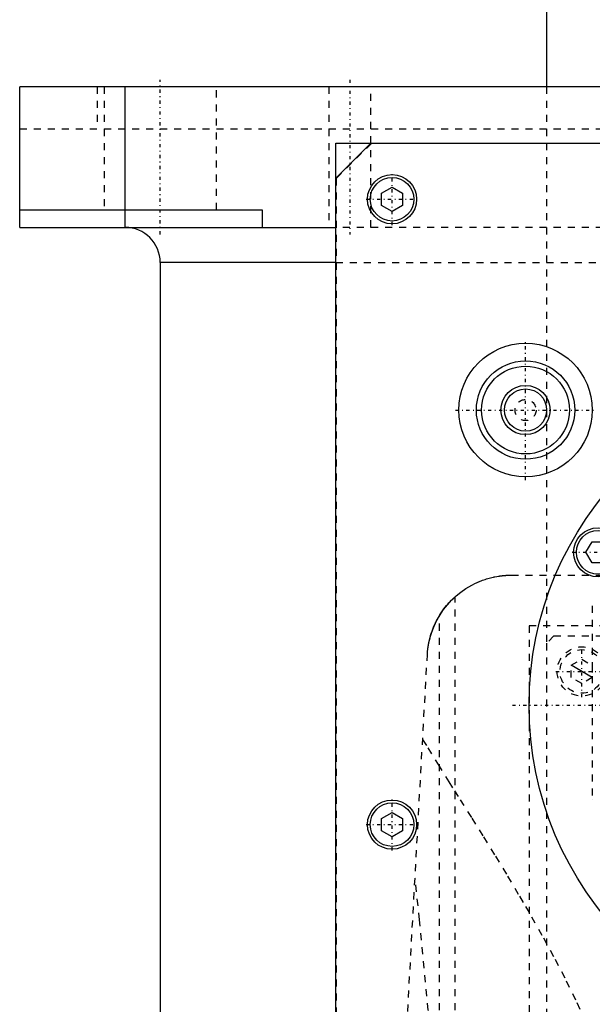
# Model space of a CAD drawing. Extents: x -120 to 120, y -136 to 719.
# Tile 7 of 12: x -120 to -39, y 257 to 398. Entities that reach past the tile are written whole.
import ezdxf

# ---------------------------------------------------------------- set-up
doc = ezdxf.new("R2010")
doc.units = 0
doc.linetypes.add('CENTER', pattern=[1.5, 0.45, -0.5, 0.05, -0.5])
doc.linetypes.add('DASHED', pattern=[2, 1, -1])
for name, color, linetype in [('AM_0', 7, 'CONTINUOUS'), ('AM_10', 7, 'CONTINUOUS'), ('AM_3', 7, 'DASHED'), ('AM_7', 7, 'CENTER')]:
    doc.layers.add(name, color=color, linetype=linetype)

msp = doc.modelspace()

# ---------------------------------------------------------------- linework, layer by layer
at = {"layer": 'AM_0', "color": 7, "linetype": 'CONTINUOUS'}
for p, q in [((-45, 435.75), (-45, 388)), ((-120, 368), (-120, 388)), ((120, 388), (-120, 388)), ((-105, 368), (-105, 388)), ((-70, 380), (-75, 375)), ((-75, 380), (75, 380)), ((-75, 68), (-75, 380)), ((-68.5, 372.87), (-67, 373.73)), ((-68.5, 371.13), (-68.5, 372.87)), ((-67, 373.73), (-65.5, 372.87)), ((-65.5, 372.87), (-65.5, 371.13)), ((-120, 370.5), (-85.5, 370.5)), ((-85.5, 370.5), (-85.5, 368)), ((-67, 370.27), (-68.5, 371.13)), ((-65.5, 371.13), (-67, 370.27)), ((-120, 368), (-75, 368)), ((-100, 363), (-100, 25)), ((-75, 363), (-100, 363)), ((-39.4, 321.75), (-38.54, 323.25)), ((-38.54, 323.25), (-36.81, 323.25)), ((-38.54, 320.25), (-39.4, 321.75)), ((-36.81, 320.25), (-38.54, 320.25)), ((-68.5, 283.87), (-67, 284.73)), ((-67, 284.73), (-65.5, 283.87)), ((-68.5, 282.13), (-68.5, 283.87)), ((-65.5, 283.87), (-65.5, 282.13)), ((-67, 281.27), (-68.5, 282.13)), ((-65.5, 282.13), (-67, 281.27))]:
    msp.add_line(p, q, dxfattribs=at)
for centre, radius in [((-67, 372), 3.5), ((-67, 372), 3.1), ((-48, 342), 9.5), ((-48, 342), 7), ((-48, 342), 6.25), ((0, 300), 47.5), ((-48, 342), 3.5), ((-48, 342), 3), ((-37.67, 321.75), 3.5), ((-37.67, 321.75), 3.1), ((-67, 283), 3.5), ((-67, 283), 3.1)]:
    msp.add_circle(centre, radius, dxfattribs=at)
msp.add_arc((-105, 363), 5, 0, 90, dxfattribs=at)
at = {"layer": 'AM_10', "color": 7, "linetype": 'CONTINUOUS'}
msp.add_line((-38.5, 303.93), (-41.5, 305.67), dxfattribs=at)
at = {"layer": 'AM_3', "color": 6, "linetype": 'DASHED'}
for p, q in [((-108.97, 388), (-108.97, 382)), ((-108, 388), (-108, 370.5)), ((-92, 370.5), (-92, 388)), ((-76, 388), (-76, 368)), ((-70, 368), (-70, 388)), ((-45, 388), (-45, 308.8)), ((-120, 382), (120, 382)), ((-69.95, 379.95), (-74.95, 374.95)), ((69.95, 379.95), (-69.95, 379.95)), ((-74.95, 374.95), (-74.95, 69.05)), ((75, 368), (-75, 368)), ((-75, 363), (75, 363)), ((-50, 318.5), (50, 318.5)), ((-58, 116.6), (-58, 315.44)), ((-38.5, 314.14), (-38.5, 286.63)), ((-60.27, 116.6), (-60.27, 312.71)), ((-47.5, 311.3), (-47.5, 218.3)), ((47.5, 311.3), (-47.5, 311.3)), ((-44, 309.8), (-45, 308.8)), ((43, 309.8), (-44, 309.8)), ((-45, 308.8), (-45, 221.8)), ((-72.48, 116.6), (-61.98, 307.16)), ((-41.5, 305.67), (-40, 306.53)), ((-41.5, 303.93), (-41.5, 305.67)), ((-40, 306.53), (-38.5, 305.67)), ((-38.5, 305.67), (-38.5, 303.93)), ((-40, 303.07), (-41.5, 303.93)), ((-38.5, 303.93), (-40, 303.07))]:
    msp.add_line(p, q, dxfattribs=at)
for points in [[(-61.98, 307.16, 0), (-61.95, 307.64, 0), (-61.82, 308.58, 0), (-61.62, 309.5, 0), (-61.49, 309.95, 0), (-61.35, 310.4, 0), (-61.02, 311.26, 0), (-60.62, 312.08, 0), (-60.17, 312.87, 0), (-59.67, 313.61, 0), (-59.12, 314.3, 0), (-58.83, 314.63, 0), (-58.52, 314.95, 0), (-57.89, 315.54, 0), (-57.22, 316.09, 0), (-56.49, 316.59, 0), (-55.66, 317.08, 0), (-55.13, 317.35, 0), (-54.97, 317.42, 0), (-54.8, 317.5, 0), (-54.72, 317.53, 0), (-54.64, 317.57, 0), (-54.47, 317.64, 0), (-54.3, 317.7, 0), (-54.21, 317.74, 0), (-54.12, 317.77, 0), (-53.94, 317.83, 0), (-53.76, 317.9, 0), (-53.67, 317.93, 0), (-53.57, 317.96, 0), (-53.38, 318.01, 0), (-53.19, 318.07, 0), (-52.99, 318.12, 0), (-52.79, 318.17, 0), (-52.57, 318.22, 0), (-52.46, 318.24, 0), (-52.35, 318.27, 0), (-52.11, 318.31, 0), (-51.85, 318.36, 0), (-51.7, 318.38, 0), (-51.66, 318.39, 0), (-51.61, 318.39, 0), (-51.59, 318.39, 0), (-51.57, 318.4, 0), (-51.52, 318.4, 0), (-51.48, 318.41, 0), (-51.43, 318.41, 0), (-51.39, 318.42, 0), (-51.34, 318.42, 0), (-51.32, 318.43, 0), (-51.29, 318.43, 0), (-51.25, 318.44, 0), (-51.2, 318.44, 0), (-51.15, 318.44, 0), (-51.11, 318.45, 0), (-51.06, 318.45, 0), (-51.03, 318.46, 0), (-51.01, 318.46, 0), (-50.96, 318.46, 0), (-50.91, 318.47, 0), (-50.89, 318.47, 0), (-50.87, 318.47, 0), (-50.82, 318.47, 0), (-50.77, 318.48, 0), (-50.74, 318.48, 0), (-50.72, 318.48, 0), (-50.67, 318.48, 0), (-50.62, 318.48, 0), (-50.57, 318.49, 0), (-50.52, 318.49, 0), (-50.47, 318.49, 0), (-50.45, 318.49, 0), (-50.42, 318.49, 0), (-50.37, 318.49, 0), (-50.32, 318.5, 0), (-50.27, 318.5, 0), (-50.22, 318.5, 0), (-50.17, 318.5, 0), (-50.15, 318.5, 0), (-50.12, 318.5, 0), (-50.07, 318.5, 0), (-50.02, 318.5, 0), (-50, 318.5, 0)], [(-60.27, 312.71, 0), (-60.18, 312.86, 0), (-59.99, 313.14, 0), (-59.8, 313.42, 0), (-59.71, 313.56, 0), (-59.61, 313.69, 0), (-59.42, 313.93, 0), (-59.24, 314.16, 0), (-59.07, 314.36, 0), (-58.91, 314.54, 0), (-58.76, 314.7, 0), (-58.69, 314.78, 0), (-58.62, 314.85, 0), (-58.49, 314.99, 0), (-58.37, 315.1, 0), (-58.26, 315.2, 0), (-58.18, 315.28, 0), (-58.11, 315.35, 0), (-58.08, 315.37, 0), (-58.05, 315.4, 0), (-58.02, 315.43, 0), (-58, 315.44, 0), (-58, 315.44, 0)], [(-61.98, 307.16, 0), (-61.97, 307.32, 0), (-61.94, 307.65, 0), (-61.91, 307.97, 0), (-61.89, 308.13, 0), (-61.86, 308.3, 0), (-61.81, 308.62, 0), (-61.75, 308.94, 0), (-61.68, 309.26, 0), (-61.6, 309.57, 0), (-61.51, 309.89, 0), (-61.47, 310.04, 0), (-61.42, 310.2, 0), (-61.31, 310.51, 0), (-61.2, 310.81, 0), (-61.08, 311.11, 0), (-60.95, 311.41, 0), (-60.81, 311.71, 0), (-60.74, 311.86, 0), (-60.66, 312, 0), (-60.51, 312.29, 0), (-60.35, 312.57, 0), (-60.27, 312.71, 0)], [(-38.5, 313.65, 0), (-38.5, 313.64, 0)], [(-62.65, 295.09, 0), (-61.93, 293.93, 0), (-60.45, 291.56, 0), (-58.91, 289.09, 0), (-58.12, 287.83, 0), (-57.31, 286.55, 0), (-55.67, 283.93, 0), (-53.99, 281.25, 0), (-52.29, 278.49, 0), (-50.57, 275.67, 0), (-48.86, 272.8, 0), (-48, 271.34, 0), (-47.15, 269.87, 0), (-45.46, 266.88, 0), (-43.81, 263.86, 0), (-42.22, 260.78, 0), (-40.69, 257.66, 0), (-39.26, 254.49, 0), (-38.58, 252.89, 0), (-37.93, 251.27, 0), (-36.74, 248, 0), (-35.7, 244.68, 0), (-35.25, 243, 0)], [(-38.5, 286.63, 0), (-38.5, 286.62, 0)], [(-60, 235.17, 0), (-60.6, 242.59, 0), (-61.84, 256.58, 0), (-63.09, 269.45, 0), (-63.73, 275.44, 0)]]:
    msp.add_polyline3d(points, dxfattribs=at)
for centre, radius in [((-48, 342), 1.5), ((-40, 304.8), 3.5), ((-40, 304.8), 3.1)]:
    msp.add_circle(centre, radius, dxfattribs=at)
at = {"layer": 'AM_7', "color": 4, "linetype": 'CENTER'}
for p, q in [((-100, 367), (-100, 389)), ((-73, 389), (-73, 367)), ((-67, 368.32), (-67, 375.68)), ((-70.68, 372), (-63.33, 372)), ((-48, 332.02), (-48, 351.98)), ((-57.98, 342), (-38.03, 342)), ((-41.35, 321.75), (-34, 321.75)), ((-40, 301.12), (-40, 308.48)), ((-43.68, 304.8), (-36.33, 304.8)), ((-49.88, 300), (49.87, 300)), ((-67, 279.32), (-67, 286.68)), ((-70.68, 283), (-63.33, 283))]:
    msp.add_line(p, q, dxfattribs=at)

doc.saveas('drawing.dxf')
